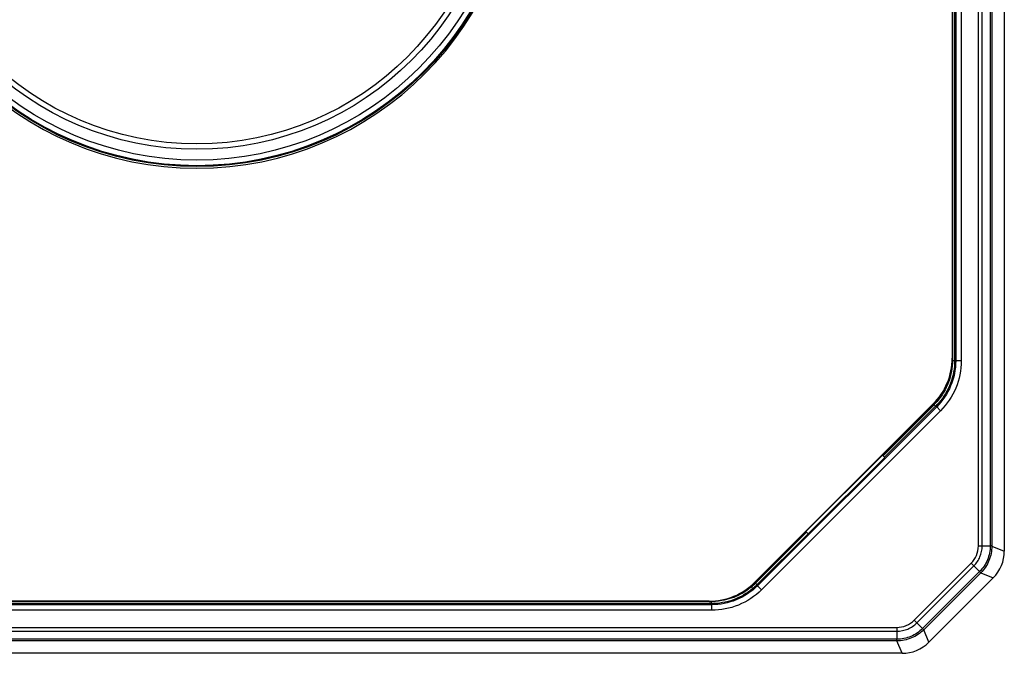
# Model space of a CAD drawing. Header units: millimetres. Extents: x 53 to 498, y 187 to 325.
# Tile 2 of 12: x 96 to 142, y 210 to 239. Entities that reach past the tile are written whole.
import ezdxf

# ---------------------------------------------------------------- set-up
doc = ezdxf.new("R2010")
doc.units = ezdxf.units.MM
doc.header["$LTSCALE"] = 2
doc.layers.add('00_COMPONENTS', color=7, linetype='CONTINUOUS')

msp = doc.modelspace()

# ---------------------------------------------------------------- linework, layer by layer
at = {"layer": '00_COMPONENTS', "color": 0}
for p, q in [((140.5048, 214.551), (140.5048, 279.2183)), ((140.6785, 214.5511), (140.6785, 279.2182)), ((141.0506, 279.2182), (141.0506, 214.5511)), ((141.1268, 279.2197), (141.1268, 214.5496)), ((139.4074, 270.6427), (139.4074, 223.1266)), ((139.4564, 270.663), (139.4564, 223.1063)), ((139.7151, 270.663), (139.7151, 223.1063)), ((139.2944, 270.542), (139.2944, 223.2273)), ((139.3075, 270.542), (139.3075, 223.2273)), ((141.7022, 245.0096), (141.7022, 214.3112)), ((139.3075, 223.2273), (139.2944, 223.2273)), ((139.3074, 223.2273), (139.3074, 223.1266)), ((139.3074, 223.1266), (139.4074, 223.1266)), ((139.4564, 223.1063), (139.4074, 223.1266)), ((139.7151, 223.1063), (139.4564, 223.1063)), ((130.1769, 212.8726), (138.4195, 221.1152)), ((138.4288, 221.106), (130.1862, 212.8633)), ((138.4585, 221.0772), (136.1045, 218.7232)), ((138.4195, 221.1152), (138.4288, 221.106)), ((138.4585, 221.0772), (138.5292, 221.0065)), ((138.5782, 220.9862), (130.3059, 212.7139)), ((138.7612, 220.8033), (130.4888, 212.5309)), ((138.5292, 221.0065), (136.1752, 218.6525)), ((138.5782, 220.9862), (138.5292, 221.0065)), ((138.7612, 220.8033), (138.5782, 220.9862)), ((136.1812, 218.6465), (136.0752, 218.7524)), ((136.1812, 218.6465), (132.6456, 215.111)), ((132.569, 215.1876), (130.2149, 212.8336)), ((132.6396, 215.117), (130.2856, 212.7629)), ((132.6456, 215.111), (132.5397, 215.2169)), ((140.5048, 214.551), (141.0506, 214.5511)), ((141.1268, 214.5496), (141.7022, 214.3112)), ((137.5404, 211.1184), (140.1737, 213.7518)), ((140.1737, 213.7518), (140.5596, 213.3658)), ((137.6632, 210.9956), (140.2965, 213.6289)), ((140.5596, 213.3658), (137.9264, 210.7325)), ((140.6145, 213.3129), (137.9792, 210.6776)), ((140.6145, 213.3129), (141.19, 213.0746)), ((141.19, 213.0746), (138.2176, 210.1021)), ((130.2149, 212.8336), (130.2856, 212.7629)), ((130.2856, 212.7629), (130.3059, 212.7139)), ((130.4888, 212.5309), (130.3059, 212.7139)), ((128.0648, 211.9977), (80.7501, 211.9977)), ((128.0648, 211.9846), (80.7501, 211.9846)), ((128.1655, 211.9847), (128.0648, 211.9847)), ((128.1655, 211.9847), (128.1655, 211.8848)), ((128.1859, 211.8357), (80.6291, 211.8357)), ((128.1859, 211.577), (80.6291, 211.577)), ((128.1655, 211.8848), (80.6494, 211.8848)), ((128.1655, 211.8848), (128.1859, 211.8357)), ((128.1859, 211.577), (128.1859, 211.8357)), ((137.5404, 211.1184), (137.9264, 210.7325)), ((72.0738, 210.7873), (136.7411, 210.7873)), ((72.0739, 210.6137), (136.7411, 210.6137)), ((136.7411, 210.7873), (136.7411, 210.2415)), ((138.2176, 210.1021), (137.9792, 210.6776)), ((136.7425, 210.1654), (72.0725, 210.1654)), ((136.7411, 210.2415), (72.0739, 210.2415)), ((136.9809, 209.5899), (136.7425, 210.1654)), ((136.9809, 209.5899), (91.605, 209.5899))]:
    msp.add_line(p, q, dxfattribs=at)
for radius in [14.8008, 14.7587, 14.5, 14, 13.7543]:
    msp.add_circle((104.4075, 246.8846), radius, dxfattribs=at)
for centre, radius, start, end in [((104.4075, 246.8846), 14.875, 90.00002, 269.99998), ((104.4075, 246.8846), 14.875, 270.00002, 89.99998), ((136.3075, 223.2273), 2.9869, 315, 360), ((136.3075, 223.2273), 3, 315, 360), ((136.4099, 223.1253), 2.8968, 315.00739, 319.1143), ((136.4109, 223.1244), 2.9954, 315.00657, 319.09218), ((128.0648, 214.9846), 2.9869, 270, 315), ((128.0648, 214.9846), 3, 270, 315), ((128.1628, 214.8861), 2.9024, 309.19223, 314.99449), ((128.1666, 214.8821), 2.9969, 312.04381, 314.99698), ((128.1654, 214.8823), 2.8976, 270.00202, 272.73111), ((128.1654, 214.8819), 2.9971, 270.00255, 272.7248)]:
    msp.add_arc(centre, radius, start, end, dxfattribs=at)
for centre, major_axis, start_param, end_param in [((139.9512, 214.3121), (1.6179, -0.6702), -0.3924468, 0.3924468), ((136.98, 211.3409), (0.6702, -1.6179), 5.8907385, 6.6756321)]:
    msp.add_ellipse(centre, major_axis=major_axis, ratio=0.9992864, start_param=start_param, end_param=end_param, dxfattribs=at)
for points, knots in [([(139.4564, 223.1063), (139.4564, 222.7131), (139.2998, 221.9252), (138.8517, 221.2597), (138.5782, 220.9862)], [0, 0, 0, 0, 0.5041151, 1, 1, 1, 1]), ([(139.3074, 223.1266), (139.3074, 222.7836), (139.1837, 222.0921), (138.8244, 221.4884), (138.6, 221.2292)], [0, 0, 0, 0, 0.5000099, 1, 1, 1, 1]), ([(139.4074, 223.1266), (139.4073, 222.7716), (139.2792, 222.0558), (138.9072, 221.4311), (138.6747, 221.1629)], [0, 0, 0, 0, 0.5000096, 1, 1, 1, 1]), ([(139.7151, 223.1063), (139.7151, 222.6792), (139.5449, 221.8233), (139.0582, 221.1004), (138.7612, 220.8033)], [0, 0, 0, 0, 0.5041152, 1, 1, 1, 1]), ([(140.1737, 213.7518), (140.2778, 213.8556), (140.4466, 214.1069), (140.5049, 214.404), (140.5048, 214.551)], [0, 0, 0, 0, 0.4999287, 1, 1, 1, 1]), ([(140.2965, 213.6289), (140.4164, 213.7489), (140.6109, 214.0388), (140.6784, 214.3814), (140.6785, 214.5511)], [0, 0, 0, 0, 0.4999291, 1, 1, 1, 1]), ([(141.0506, 214.5511), (141.0506, 214.3331), (140.9638, 213.8927), (140.7138, 213.5199), (140.5596, 213.3658)], [0, 0, 0, 0, 0.4999807, 1, 1, 1, 1]), ([(141.1268, 214.5496), (141.1267, 214.3222), (141.0361, 213.8627), (140.7753, 213.4738), (140.6145, 213.3129)], [0, 0, 0, 0, 0.4999808, 1, 1, 1, 1]), ([(141.1268, 214.5496), (141.1198, 214.5512), (141.094, 214.5492), (141.0688, 214.5509), (141.0506, 214.5511)], [0, 0, 0, 0, 0.281788, 1, 1, 1, 1]), ([(140.6145, 213.3129), (140.6085, 213.3168), (140.5916, 213.3363), (140.5726, 213.353), (140.5596, 213.3658)], [0, 0, 0, 0, 0.2817756, 1, 1, 1, 1]), ([(130.3059, 212.7139), (130.0274, 212.4354), (129.3592, 211.9892), (128.5719, 211.8357), (128.1859, 211.8357)], [0, 0, 0, 0, 0.5050576, 1, 1, 1, 1]), ([(130.4888, 212.5309), (130.1863, 212.2284), (129.4605, 211.7437), (128.6052, 211.577), (128.1859, 211.577)], [0, 0, 0, 0, 0.5050577, 1, 1, 1, 1]), ([(129.9969, 212.6366), (129.7597, 212.4432), (129.22, 212.13), (128.6093, 212.0026), (128.3035, 211.988)], [0, 0, 0, 0, 0.5000092, 1, 1, 1, 1]), ([(130.1736, 212.6566), (129.9201, 212.428), (129.3302, 212.0552), (128.6488, 211.9044), (128.3079, 211.8882)], [0, 0, 0, 0, 0.5000267, 1, 1, 1, 1]), ([(136.7411, 210.7873), (136.8881, 210.7872), (137.1852, 210.8456), (137.4365, 211.0143), (137.5404, 211.1184)], [0, 0, 0, 0, 0.4999288, 1, 1, 1, 1]), ([(136.7411, 210.6137), (136.9106, 210.6137), (137.2532, 210.6812), (137.5432, 210.8757), (137.6632, 210.9956)], [0, 0, 0, 0, 0.4999292, 1, 1, 1, 1]), ([(137.9264, 210.7325), (137.7722, 210.5783), (137.3994, 210.3283), (136.9591, 210.2415), (136.7411, 210.2415)], [0, 0, 0, 0, 0.4999715, 1, 1, 1, 1]), ([(137.9792, 210.6776), (137.8183, 210.5168), (137.4294, 210.256), (136.97, 210.1654), (136.7425, 210.1654)], [0, 0, 0, 0, 0.4999716, 1, 1, 1, 1]), ([(137.9792, 210.6776), (137.9754, 210.6837), (137.9557, 210.7005), (137.9391, 210.7195), (137.9264, 210.7325)], [0, 0, 0, 0, 0.281788, 1, 1, 1, 1]), ([(136.7425, 210.1654), (136.741, 210.1724), (136.7428, 210.1981), (136.7412, 210.2233), (136.7411, 210.2415)], [0, 0, 0, 0, 0.2817756, 1, 1, 1, 1])]:
    msp.add_open_spline(points, degree=3, knots=knots, dxfattribs=at)

doc.saveas('drawing.dxf')
